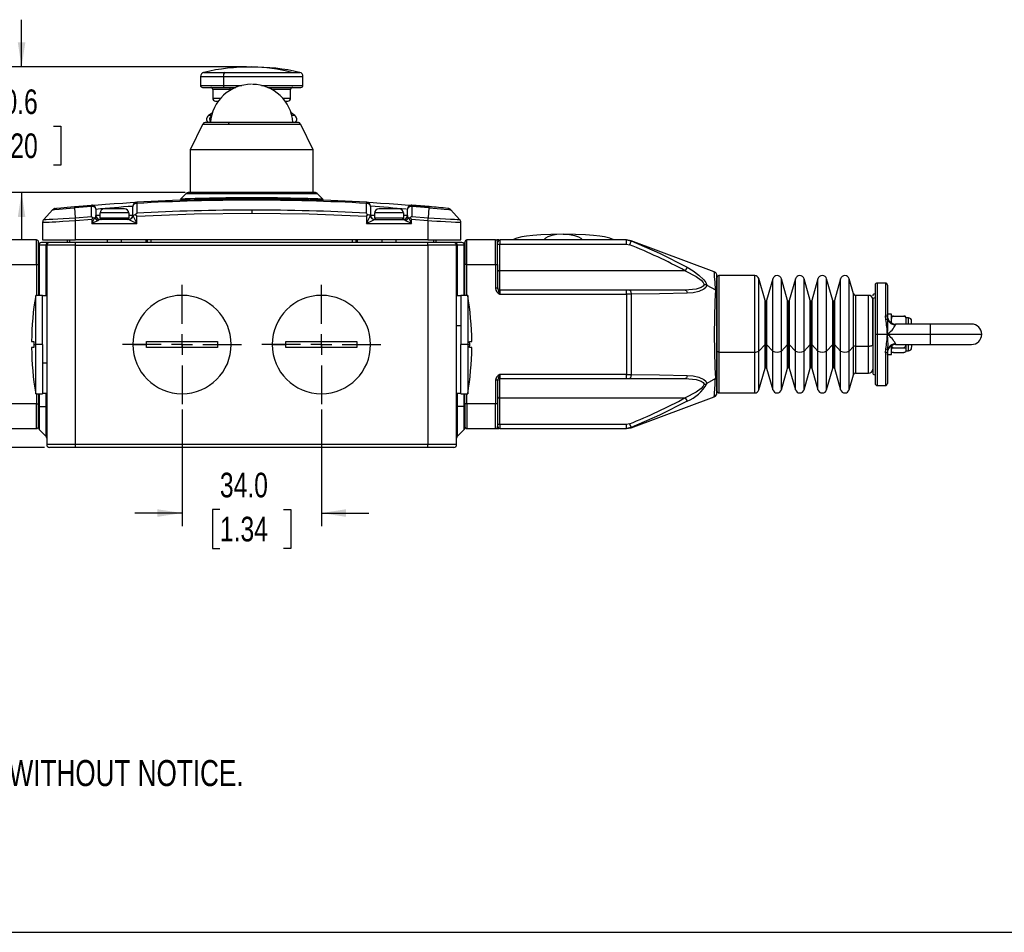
# Model space of a CAD drawing. Header units: millimetres. Extents: x 0 to 864, y 0 to 559.
# Tile 2 of 13: x 197 to 437, y 0 to 223. Entities that reach past the tile are written whole.
import ezdxf

# ---------------------------------------------------------------- set-up
doc = ezdxf.new("R2010")
doc.units = ezdxf.units.MM
doc.linetypes.add('CENTERX2', pattern=[20.32, 12.7, -2.54, 2.54, -2.54])
for name, color, linetype in [('CENTER', 40, 'CENTERX2'), ('DIMENSIONS', 140, 'Continuous'), ('SLD-DEFPOINTS', 7, 'Continuous'), ('TEXT', 140, 'Continuous')]:
    doc.layers.add(name, color=color, linetype=linetype)
doc.styles.add('SLDTEXTSTYLE0', font='TXT', dxfattribs={"width": 0.75})
doc.dimstyles.new('SLDDIMSTYLE2', dxfattribs={"dimtxt": 6, "dimasz": 6, "dimexe": 0, "dimexo": 0.0625, "dimgap": 1.5, "dimtad": 0, "dimtih": 1, "dimtoh": 1, "dimdec": 1, "dimrnd": 1e-09, "dimzin": 12, "dimdsep": 46, "dimtxsty": 'SLDTEXTSTYLE0', "dimsah": 1, "dimcen": 0.09, "dimadec": 0, "dimazin": 3, "dimtfac": 1, "dimtdec": 1, "dimtmove": 0, "dimatfit": 0, "dimfxl": 0, "dimfrac": 2, "dimtolj": 1, "dimtzin": 12, "dimarcsym": 0})
doc.dimstyles.new('SLDDIMSTYLE3', dxfattribs={"dimtxt": 6, "dimasz": 6, "dimexe": 0, "dimexo": 0.0625, "dimgap": 1.5, "dimtad": 0, "dimtih": 1, "dimtoh": 1, "dimdec": 1, "dimrnd": 1e-09, "dimzin": 4, "dimdsep": 46, "dimtxsty": 'SLDTEXTSTYLE0', "dimsah": 1, "dimcen": 0.09, "dimadec": 0, "dimazin": 1, "dimtfac": 1, "dimtdec": 1, "dimtmove": 0, "dimatfit": 0, "dimfxl": 0, "dimfrac": 2, "dimtolj": 1, "dimtzin": 12, "dimarcsym": 0})

# ---------------------------------------------------------------- blocks, each defined once
blk = doc.blocks.new('SW_NOTE_0_2')
at = {"layer": 'TEXT', "color": 0, "char_height": 6.35, "attachment_point": 1, "style": 'SLDTEXTSTYLE0'}
for s, insert in [('NOTES:', (0, 8.19)), ('1. DIMENSIONS CAN BE CHANGED BY MANUFACTURER WITHOUT NOTICE.', (4.76, -8.24)), ('2. DIMENSIONS DO NOT IMPLY TOLERANCE.', (4.76, -24.66))]:
    blk.add_mtext(s, dxfattribs=dict(at, insert=insert))
blk = doc.blocks.new('_D_12')
at = {"layer": 'DIMENSIONS'}
for p, q in [((59.52, 145.87), (59.52, 157.41)), ((74.25, 145.87), (56.34, 145.87)), ((51.76, 132.95), (49.93, 132.95)), ((49.93, 132.95), (49.93, 123.43)), ((67.27, 132.95), (69.1, 132.95)), ((69.1, 132.95), (69.1, 123.43)), ((49.93, 123.43), (51.76, 123.43)), ((69.1, 123.43), (67.27, 123.43)), ((203.05, 118.27), (56.34, 118.27)), ((59.52, 118.27), (59.52, 106.73))]:
    blk.add_line(p, q, dxfattribs=at)
for points in [[(59.52, 145.87), (60.44, 151.87), (58.59, 151.87)], [(59.52, 118.27), (58.59, 112.27), (60.44, 112.27)]]:
    blk.add_solid(points, dxfattribs=at)
at = {"layer": 'DIMENSIONS', "char_height": 6, "attachment_point": 1, "style": 'SLDTEXTSTYLE0'}
for s, insert in [('27.6', (51.76, 141.9)), ('1.09', (51.76, 131.16))]:
    blk.add_mtext(s, dxfattribs=dict(at, insert=insert))
blk = doc.blocks.new('_D_13')
at = {"layer": 'DIMENSIONS'}
for p, q in [((197.48, 211.07), (197.48, 222.61)), ((252.35, 211.07), (194.3, 211.07)), ((189.72, 196.65), (187.89, 196.65)), ((187.89, 196.65), (187.89, 187.13)), ((205.24, 196.65), (207.07, 196.65)), ((207.07, 196.65), (207.07, 187.13)), ((187.89, 187.13), (189.72, 187.13)), ((207.07, 187.13), (205.24, 187.13)), ((237.35, 180.47), (194.3, 180.47)), ((197.48, 180.47), (197.48, 168.93))]:
    blk.add_line(p, q, dxfattribs=at)
for points in [[(197.48, 211.07), (198.4, 217.07), (196.56, 217.07)], [(197.48, 180.47), (196.56, 174.47), (198.4, 174.47)]]:
    blk.add_solid(points, dxfattribs=at)
at = {"layer": 'DIMENSIONS', "char_height": 6, "attachment_point": 1, "style": 'SLDTEXTSTYLE0'}
for s, insert in [('30.6', (189.72, 205.6)), ('1.20', (189.72, 194.86))]:
    blk.add_mtext(s, dxfattribs=dict(at, insert=insert))
blk = doc.blocks.new('_D_14')
at = {"layer": 'DIMENSIONS'}
for p, q in [((236.62, 127.56), (236.62, 99.09)), ((270.62, 127.56), (270.62, 99.09)), ((236.62, 102.27), (225.08, 102.27)), ((245.86, 103.15), (244.03, 103.15)), ((244.03, 103.15), (244.03, 93.63)), ((261.37, 103.15), (263.2, 103.15)), ((263.2, 103.15), (263.2, 93.63)), ((270.62, 102.27), (282.16, 102.27)), ((244.03, 93.63), (245.86, 93.63)), ((263.2, 93.63), (261.37, 93.63))]:
    blk.add_line(p, q, dxfattribs=at)
for points in [[(236.62, 102.27), (230.62, 103.19), (230.62, 101.34)], [(270.62, 102.27), (276.62, 101.34), (276.62, 103.19)]]:
    blk.add_solid(points, dxfattribs=at)
at = {"layer": 'DIMENSIONS', "char_height": 6, "attachment_point": 1, "style": 'SLDTEXTSTYLE0'}
for s, insert in [('34.0', (245.86, 112.1)), ('1.34', (245.86, 101.36))]:
    blk.add_mtext(s, dxfattribs=dict(at, insert=insert))
blk = doc.blocks.new('SW_CENTERMARKSYMBOL_7')
at = {"layer": 'CENTER', "color": 0}
for p, q in [((0, 5.08), (0, 14.54)), ((0, 0), (0, 2.54)), ((-5.08, 0), (-14.54, 0)), ((0, 0), (-2.54, 0)), ((0, 0), (0, -2.54)), ((0, 0), (2.54, 0)), ((5.08, 0), (14.54, 0)), ((0, -5.08), (0, -14.54))]:
    blk.add_line(p, q, dxfattribs=at)
blk = doc.blocks.new('SW_CENTERMARKSYMBOL_8')
at = {"layer": 'CENTER', "color": 0}
for p, q in [((0, 5.08), (0, 14.54)), ((0, 0), (0, 2.54)), ((-5.08, 0), (-14.54, 0)), ((0, 0), (-2.54, 0)), ((0, 0), (0, -2.54)), ((0, 0), (2.54, 0)), ((5.08, 0), (14.54, 0)), ((0, -5.08), (0, -14.54))]:
    blk.add_line(p, q, dxfattribs=at)

msp = doc.modelspace()

# ---------------------------------------------------------------- linework, layer by layer
at = {"color": 8, "linetype": 'Continuous', "lineweight": 25}
for p, q in [((241.89, 209.75), (247.13, 209.75)), ((263.38, 209.75), (265.34, 209.75)), ((241.12, 208.78), (246.7, 208.78)), ((246.7, 208.78), (266.12, 208.78)), ((241.12, 206.57), (246.7, 206.57)), ((248.36, 205.57), (244.12, 205.57)), ((246.7, 206.57), (251.22, 206.57)), ((248.69, 205.57), (248.36, 205.57)), ((248.36, 205.38), (248.36, 205.57)), ((256.05, 206.57), (266.12, 206.57)), ((263.12, 205.57), (258.54, 205.57)), ((244.12, 203.47), (245.98, 203.47)), ((261.28, 203.47), (263.12, 203.47)), ((247.87, 197.01), (241.61, 197.01)), ((243.79, 199.2), (243.09, 199.2)), ((265.62, 197.01), (247.87, 197.01)), ((264.15, 199.2), (263.5, 199.2)), ((216.62, 174.87), (215.62, 174.87)), ((224.62, 174.87), (223.62, 174.87)), ((283.62, 174.87), (282.62, 174.87)), ((291.62, 174.87), (290.62, 174.87)), ((209.27, 168.27), (209.27, 168.87)), ((227.79, 168.87), (227.79, 168.27)), ((229.12, 168.27), (229.12, 168.87)), ((278.12, 168.87), (278.12, 168.27)), ((279.45, 168.27), (279.45, 168.87)), ((297.96, 168.87), (297.96, 168.27)), ((201.76, 167.57), (201.76, 155.37)), ((203.47, 155.27), (203.47, 167.57)), ((303.76, 167.57), (303.76, 155.27)), ((305.47, 155.37), (305.47, 167.57)), ((201.12, 162.87), (201.12, 155.37)), ((306.12, 155.37), (306.12, 162.87)), ((313.62, 161.38), (313.64, 161.37)), ((367.62, 160.17), (367.62, 141.54)), ((376.36, 141.54), (376.36, 160.17)), ((377.32, 141.76), (377.32, 159.44)), ((380.75, 141.78), (380.75, 159.37)), ((382.86, 141.78), (382.86, 159.37)), ((386.26, 141.78), (386.26, 159.37)), ((388.37, 141.78), (388.37, 159.37)), ((391.77, 141.78), (391.77, 159.37)), ((393.89, 141.78), (393.89, 159.37)), ((397.29, 141.78), (397.29, 159.37)), ((399.4, 141.78), (399.4, 159.37)), ((406.22, 158.37), (406.22, 145.87)), ((408.22, 158.37), (408.22, 150.39)), ((378.85, 143.37), (378.85, 154.11)), ((379.05, 153.97), (379.05, 143.42)), ((379.24, 154.11), (379.24, 143.37)), ((384.37, 143.37), (384.37, 154.11)), ((384.56, 153.97), (384.56, 143.42)), ((384.75, 154.11), (384.75, 143.37)), ((389.88, 143.37), (389.88, 154.11)), ((390.07, 153.97), (390.07, 143.42)), ((390.27, 154.11), (390.27, 143.37)), ((395.4, 143.37), (395.4, 154.11)), ((395.59, 153.97), (395.59, 143.42)), ((395.78, 154.11), (395.78, 143.37)), ((400.45, 142.88), (400.45, 155.73)), ((400.93, 155.37), (400.93, 142.99)), ((404.12, 142.99), (404.12, 155.37)), ((413.82, 148.37), (413.82, 149.87)), ((410.72, 148.37), (410.72, 148.16)), ((419.22, 145.87), (419.22, 148.37)), ((406.22, 145.87), (406.22, 133.37)), ((419.22, 143.37), (419.22, 145.87)), ((419.22, 145.87), (431.72, 145.87)), ((377.32, 132.29), (377.32, 141.76)), ((378.85, 137.62), (378.85, 143.37)), ((379.05, 143.42), (379.05, 137.77)), ((379.24, 143.37), (379.24, 137.62)), ((380.75, 132.36), (380.75, 141.78)), ((382.86, 132.36), (382.86, 141.78)), ((384.37, 137.62), (384.37, 143.37)), ((384.56, 143.42), (384.56, 137.77)), ((384.75, 143.37), (384.75, 137.62)), ((386.26, 132.36), (386.26, 141.78)), ((388.37, 132.36), (388.37, 141.78)), ((389.88, 137.62), (389.88, 143.37)), ((390.07, 143.42), (390.07, 137.77)), ((390.27, 143.37), (390.27, 137.62)), ((391.77, 132.36), (391.77, 141.78)), ((393.89, 132.36), (393.89, 141.78)), ((395.4, 137.62), (395.4, 143.37)), ((395.59, 143.42), (395.59, 137.77)), ((395.78, 143.37), (395.78, 137.62)), ((397.29, 132.36), (397.29, 141.78)), ((399.4, 132.36), (399.4, 141.78)), ((400.45, 136.01), (400.45, 142.88)), ((400.93, 142.99), (400.93, 136.37)), ((404.12, 136.37), (404.12, 142.99)), ((410.72, 143.58), (410.72, 143.37)), ((413.82, 141.87), (413.82, 143.37)), ((367.62, 141.54), (367.62, 131.57)), ((376.36, 131.57), (376.36, 141.54)), ((408.22, 141.35), (408.22, 133.37)), ((201.12, 131.37), (201.12, 128.87)), ((201.76, 131.37), (201.76, 128.27)), ((203.47, 128.27), (203.47, 131.47)), ((303.76, 131.47), (303.76, 128.27)), ((305.47, 128.27), (305.47, 131.37)), ((306.12, 128.87), (306.12, 131.37)), ((313.64, 130.37), (313.62, 130.36))]:
    msp.add_line(p, q, dxfattribs=at)
at = {"color": 7, "linetype": 'Continuous', "lineweight": 25}
for p, q in [((247.13, 209.75), (263.38, 209.75)), ((241.12, 208.78), (241.12, 206.57)), ((246.7, 208.78), (246.7, 206.57)), ((266.12, 206.57), (266.12, 208.78)), ((241.63, 206.07), (246.98, 206.07)), ((244.12, 205.57), (244.12, 203.47)), ((246.98, 206.07), (249.72, 206.07)), ((257.55, 206.07), (265.62, 206.07)), ((263.12, 203.47), (263.12, 205.57)), ((244.82, 202.77), (245.52, 202.77)), ((261.71, 202.77), (262.42, 202.77)), ((244, 199.84), (243.09, 199.2)), ((264.15, 199.2), (263.22, 199.85)), ((241.61, 197.01), (238.62, 190.87)), ((248.3, 197.57), (242.54, 197.57)), ((264.67, 197.57), (248.3, 197.57)), ((268.62, 190.87), (265.62, 197.01)), ((238.62, 190.87), (238.62, 180.47)), ((246.44, 190.87), (238.62, 190.87)), ((268.62, 190.87), (246.44, 190.87)), ((268.62, 180.47), (268.62, 190.87)), ((236.23, 178.83), (237.57, 180.17)), ((269.66, 180.17), (237.57, 180.17)), ((268.95, 180.47), (238.28, 180.47)), ((238.62, 180.47), (246.44, 180.47)), ((246.44, 180.47), (268.62, 180.47)), ((265.97, 180.32), (265.97, 180.47)), ((269.66, 180.17), (271, 178.83)), ((225.56, 178.08), (225.58, 177.79)), ((225.58, 177.79), (225.58, 175.37)), ((236.23, 178.83), (236.3, 178.76)), ((265.65, 178.61), (265.96, 178.81)), ((281.66, 177.79), (281.67, 178.08)), ((281.66, 175.37), (281.66, 177.79)), ((205.08, 176.27), (202.86, 173.82)), ((205.08, 176.27), (202.86, 173.82)), ((205.07, 176.25), (205.12, 176.26)), ((205.38, 176.48), (205.09, 176.25)), ((210.36, 177), (214.54, 177.34)), ((210.36, 177), (210.38, 176.71)), ((210.38, 176.71), (210.59, 174.3)), ((214.56, 177.05), (214.54, 177.34)), ((214.56, 174.63), (214.56, 177.05)), ((215.62, 176.35), (215.62, 174.87)), ((223.62, 175.47), (216.62, 175.47)), ((216.62, 174.17), (216.62, 175.47)), ((222.62, 176.47), (217.62, 176.47)), ((223.62, 175.47), (223.62, 174.17)), ((224.62, 174.87), (224.62, 177.08)), ((225.58, 175.37), (225.22, 175.04)), ((253.62, 176.16), (253.62, 175.45)), ((281.66, 175.37), (282.02, 175.04)), ((282.62, 177.08), (282.62, 174.87)), ((290.62, 175.47), (283.62, 175.47)), ((283.62, 174.17), (283.62, 175.47)), ((289.62, 176.47), (284.62, 176.47)), ((290.62, 175.47), (290.62, 174.17)), ((291.46, 176.36), (291.62, 176.35)), ((291.62, 174.87), (291.62, 176.35)), ((292.69, 177.34), (292.67, 177.05)), ((292.67, 177.05), (292.67, 174.63)), ((296.85, 176.71), (296.64, 174.3)), ((296.88, 177), (296.85, 176.71)), ((302.14, 176.25), (301.86, 176.48)), ((302.11, 176.26), (302.17, 176.25)), ((304.37, 173.82), (302.15, 176.27)), ((304.37, 173.82), (302.15, 176.27)), ((202.62, 173.17), (202.62, 168.87)), ((210.59, 174.3), (214.56, 174.63)), ((210.62, 173.6), (214.62, 173.92)), ((210.62, 168.87), (210.62, 173.6)), ((214.56, 174.63), (214.97, 174.31)), ((214.97, 174.31), (214.62, 173.92)), ((214.62, 172.87), (215.3, 174.23)), ((214.62, 173.92), (214.62, 172.87)), ((216.19, 173.65), (214.62, 172.87)), ((215.3, 174.23), (214.97, 174.31)), ((215.42, 174.13), (215.56, 174.63)), ((215.56, 174.63), (215.62, 174.87)), ((223.62, 173.87), (216.5, 173.87)), ((223.62, 174.17), (216.62, 174.17)), ((223.66, 173.85), (223.62, 173.87)), ((224.62, 174.87), (224.62, 174.82)), ((224.62, 174.82), (224.63, 174.71)), ((225.62, 174.67), (225.22, 175.04)), ((225.62, 172.87), (225.62, 174.67)), ((282.02, 175.04), (281.62, 174.67)), ((281.62, 174.67), (281.62, 172.87)), ((282.6, 174.71), (282.61, 174.82)), ((282.61, 174.82), (282.62, 174.87)), ((283.61, 173.87), (283.58, 173.85)), ((283.61, 173.87), (290.73, 173.87)), ((290.62, 174.17), (283.62, 174.17)), ((292.62, 172.87), (291.05, 173.65)), ((291.62, 174.87), (291.67, 174.63)), ((291.67, 174.63), (291.82, 174.13)), ((292.26, 174.31), (291.94, 174.23)), ((291.94, 174.23), (292.62, 172.87)), ((292.67, 174.63), (292.26, 174.31)), ((292.62, 173.92), (292.26, 174.31)), ((292.62, 172.87), (292.62, 173.92)), ((292.62, 173.92), (296.62, 173.6)), ((292.67, 174.63), (296.64, 174.3)), ((296.62, 173.6), (296.62, 168.87)), ((304.62, 168.87), (304.62, 173.17)), ((214.62, 172.87), (225.62, 172.87)), ((281.62, 172.87), (292.62, 172.87)), ((201.12, 168.87), (194.12, 168.87)), ((201.12, 162.87), (201.12, 168.87)), ((201.62, 162.87), (201.62, 168.37)), ((203.97, 168.27), (202.32, 168.27)), ((202.62, 168.87), (210.62, 168.87)), ((210.62, 168.27), (204.32, 168.27)), ((208.62, 168.87), (208.62, 168.27)), ((296.62, 168.87), (210.62, 168.87)), ((210.62, 167.57), (210.62, 168.27)), ((296.62, 168.27), (210.62, 168.27)), ((218.37, 168.87), (218.37, 168.27)), ((221.87, 168.27), (221.87, 168.87)), ((228.12, 168.87), (228.12, 168.27)), ((279.12, 168.27), (279.12, 168.87)), ((285.37, 168.87), (285.37, 168.27)), ((288.87, 168.27), (288.87, 168.87)), ((296.62, 168.87), (304.62, 168.87)), ((302.92, 168.27), (296.62, 168.27)), ((296.62, 167.57), (296.62, 168.27)), ((298.62, 168.27), (298.62, 168.87)), ((304.92, 168.27), (303.27, 168.27)), ((305.62, 168.37), (305.62, 162.87)), ((306.12, 162.87), (306.12, 168.87)), ((313.12, 168.87), (306.12, 168.87)), ((313.12, 162.87), (313.12, 168.87)), ((313.94, 168.87), (313.43, 168.87)), ((313.62, 162.87), (313.62, 168.37)), ((313.98, 168.82), (314.12, 168.87)), ((314.12, 168.87), (314.12, 167.87)), ((345.02, 168.87), (314.12, 168.87)), ((345.02, 167.87), (345.02, 168.87)), ((345.02, 168.87), (346.17, 168.64)), ((346.12, 168.68), (345.08, 168.87)), ((346.17, 168.64), (345.79, 167.71)), ((366.47, 161.11), (346.18, 168.66)), ((201.62, 167.57), (201.62, 155.37)), ((201.76, 167.57), (201.62, 167.57)), ((203.47, 167.57), (201.76, 167.57)), ((203.47, 167.57), (203.62, 167.57)), ((203.62, 167.57), (203.62, 118.97)), ((210.62, 167.57), (203.62, 167.57)), ((210.62, 167.57), (296.62, 167.57)), ((210.62, 118.97), (210.62, 167.57)), ((296.62, 167.57), (296.62, 118.97)), ((303.62, 167.57), (296.62, 167.57)), ((303.62, 118.97), (303.62, 167.57)), ((303.62, 167.57), (303.76, 167.57)), ((305.47, 167.57), (303.76, 167.57)), ((305.62, 167.57), (305.47, 167.57)), ((305.62, 155.37), (305.62, 167.57)), ((313.62, 167.87), (314.12, 167.87)), ((314.12, 161.37), (314.12, 167.87)), ((314.12, 167.87), (345.02, 167.87)), ((345.02, 167.87), (345.79, 167.71)), ((194.12, 162.87), (201.12, 162.87)), ((201.12, 162.87), (201.62, 162.87)), ((306.12, 162.87), (305.62, 162.87)), ((306.12, 162.87), (313.12, 162.87)), ((313.12, 162.87), (313.12, 157.08)), ((313.12, 162.87), (313.62, 162.87)), ((313.62, 162.87), (313.62, 157.08)), ((314.12, 161.37), (313.64, 161.37)), ((359.4, 161.37), (314.12, 161.37)), ((314.12, 156.67), (314.12, 161.37)), ((359.88, 162.22), (359.4, 161.37)), ((367.12, 156.14), (367.12, 160.17)), ((367.12, 159.61), (367.12, 141.69)), ((376.36, 160.17), (367.62, 160.17)), ((378.85, 154.11), (377.32, 159.44)), ((380.75, 159.37), (379.24, 154.11)), ((384.37, 154.11), (382.86, 159.37)), ((386.26, 159.37), (384.75, 154.11)), ((389.88, 154.11), (388.37, 159.37)), ((391.77, 159.37), (390.27, 154.11)), ((395.4, 154.11), (393.89, 159.37)), ((397.29, 159.37), (395.78, 154.11)), ((400.45, 155.73), (399.4, 159.37)), ((313.62, 157.08), (313.12, 157.08)), ((314.12, 156.67), (314.12, 155.67)), ((345.02, 156.67), (314.12, 156.67)), ((345.02, 155.67), (345.02, 156.67)), ((345.79, 156.67), (345.02, 156.67)), ((359.4, 156.67), (345.79, 156.67)), ((364.67, 157.88), (366.75, 156.69)), ((367.12, 135.6), (367.12, 156.14)), ((405.72, 157.87), (405.72, 145.87)), ((408.22, 158.37), (406.22, 158.37)), ((408.72, 157.87), (408.72, 150.21)), ((202.62, 155.37), (200.92, 155.37)), ((200.92, 143.37), (200.92, 155.37)), ((202.62, 143.37), (202.62, 155.37)), ((203.62, 155.27), (202.62, 155.27)), ((304.62, 155.27), (303.62, 155.27)), ((306.32, 155.37), (304.62, 155.37)), ((304.62, 155.37), (304.62, 143.37)), ((306.32, 155.37), (306.32, 143.37)), ((314.12, 155.67), (345.02, 155.67)), ((345.02, 155.67), (345.02, 136.07)), ((346.17, 155.67), (345.02, 155.67)), ((346.17, 155.67), (346.17, 136.06)), ((404.12, 155.37), (400.93, 155.37)), ((405.12, 154.71), (405.12, 154.29)), ((405.12, 143.29), (405.12, 154.33)), ((405.12, 154.29), (405.12, 136.56)), ((408.33, 149.44), (408.22, 150.39)), ((408.72, 150.66), (408.72, 150.77)), ((409.72, 150.77), (408.72, 150.77)), ((408.81, 149.44), (408.72, 150.21)), ((409.72, 148.64), (409.72, 150.77)), ((410.22, 150.32), (412.72, 150.32)), ((413.22, 149.99), (413.22, 149.78)), ((413.82, 149.87), (413.22, 149.87)), ((413.22, 149.37), (413.22, 148.68)), ((414.62, 148.37), (414.62, 149.04)), ((304.62, 147.93), (303.62, 147.93)), ((419.22, 148.37), (410.72, 148.37)), ((413.22, 148.68), (413.22, 148.37)), ((429.22, 148.37), (419.22, 148.37)), ((405.72, 145.87), (405.72, 133.87)), ((405.72, 145.87), (406.22, 145.87)), ((406.22, 145.87), (408.72, 145.87)), ((408.72, 145.87), (419.22, 145.87)), ((199.92, 144.12), (200.44, 144.12)), ((200.44, 142.62), (199.92, 142.62)), ((200.44, 144.12), (200.44, 143.37)), ((200.44, 143.37), (200.92, 143.37)), ((200.44, 143.37), (200.44, 142.62)), ((200.92, 131.37), (200.92, 143.37)), ((202.62, 143.37), (200.92, 143.37)), ((202.62, 143.37), (202.62, 131.37)), ((224.62, 143.37), (227.94, 143.37)), ((227.94, 143.37), (227.95, 144.12)), ((227.95, 142.62), (227.94, 143.37)), ((227.95, 144.12), (245.28, 144.12)), ((245.28, 142.62), (227.95, 142.62)), ((236.62, 142.62), (236.62, 144.12)), ((245.28, 144.12), (245.29, 143.37)), ((245.29, 143.37), (245.28, 142.62)), ((245.29, 143.37), (248.62, 143.37)), ((258.62, 143.37), (261.94, 143.37)), ((261.94, 143.37), (261.95, 144.12)), ((261.95, 142.62), (261.94, 143.37)), ((261.95, 144.12), (279.28, 144.12)), ((279.28, 142.62), (261.95, 142.62)), ((270.62, 142.62), (270.62, 144.12)), ((279.28, 144.12), (279.29, 143.37)), ((279.29, 143.37), (279.28, 142.62)), ((279.29, 143.37), (282.62, 143.37)), ((304.62, 131.37), (304.62, 143.37)), ((306.32, 143.37), (304.62, 143.37)), ((306.32, 143.37), (306.32, 131.37)), ((306.32, 143.37), (306.8, 143.37)), ((306.79, 144.12), (307.31, 144.12)), ((306.8, 143.37), (306.79, 144.12)), ((306.79, 142.62), (306.8, 143.37)), ((307.31, 142.62), (306.79, 142.62)), ((377.32, 141.76), (378.85, 143.37)), ((379.24, 143.37), (380.75, 141.78)), ((382.86, 141.78), (384.37, 143.37)), ((384.75, 143.37), (386.26, 141.78)), ((388.37, 141.78), (389.88, 143.37)), ((390.27, 143.37), (391.77, 141.78)), ((393.89, 141.78), (395.4, 143.37)), ((395.78, 143.37), (397.29, 141.78)), ((399.4, 141.78), (400.45, 142.88)), ((400.93, 142.99), (404.12, 142.99)), ((405.12, 143.29), (405.12, 137.39)), ((408.22, 141.35), (408.33, 142.29)), ((408.72, 141.53), (408.81, 142.3)), ((409.72, 140.97), (409.72, 143.1)), ((409.72, 143.05), (409.72, 142.24)), ((410.22, 142.58), (412.72, 142.58)), ((410.72, 143.37), (419.22, 143.37)), ((413.22, 143.37), (413.22, 142.24)), ((413.22, 142.24), (413.22, 142)), ((413.22, 142), (413.22, 141.75)), ((413.22, 141.87), (413.82, 141.87)), ((414.62, 143.37), (414.62, 142.72)), ((419.22, 143.37), (429.22, 143.37)), ((367.12, 141.69), (367.12, 132.1)), ((367.62, 141.54), (376.36, 141.54)), ((408.72, 141.53), (408.72, 133.87)), ((408.72, 140.97), (408.72, 141.04)), ((408.72, 140.97), (409.72, 140.97)), ((410.22, 141.42), (412.72, 141.42)), ((203.62, 138.81), (202.62, 138.81)), ((377.32, 132.29), (378.85, 137.62)), ((379.24, 137.62), (380.75, 132.36)), ((382.86, 132.36), (384.37, 137.62)), ((384.75, 137.62), (386.26, 132.36)), ((388.37, 132.36), (389.88, 137.62)), ((390.27, 137.62), (391.77, 132.36)), ((393.89, 132.36), (395.4, 137.62)), ((395.78, 137.62), (397.29, 132.36)), ((313.12, 134.65), (313.12, 128.87)), ((313.62, 134.65), (313.12, 134.65)), ((313.62, 134.65), (313.62, 128.87)), ((314.12, 136.07), (314.12, 135.07)), ((345.02, 136.07), (314.12, 136.07)), ((314.12, 135.07), (345.02, 135.07)), ((314.12, 130.37), (314.12, 135.07)), ((345.02, 135.07), (345.02, 136.07)), ((345.02, 136.07), (346.17, 136.06)), ((345.02, 135.07), (345.79, 135.07)), ((345.79, 135.07), (359.4, 135.07)), ((366.75, 135.05), (364.67, 133.85)), ((367.12, 131.56), (367.12, 135.6)), ((399.4, 132.36), (400.45, 136.01)), ((400.93, 136.37), (404.12, 136.37)), ((406.22, 133.37), (408.22, 133.37)), ((200.92, 131.37), (202.62, 131.37)), ((201.62, 131.37), (201.62, 128.27)), ((202.62, 131.47), (203.62, 131.47)), ((303.62, 131.47), (304.62, 131.47)), ((304.62, 131.37), (306.32, 131.37)), ((305.62, 128.27), (305.62, 131.37)), ((313.64, 130.37), (314.12, 130.37)), ((314.12, 130.37), (359.4, 130.37)), ((314.12, 123.87), (314.12, 130.37)), ((346.18, 123.08), (366.47, 130.63)), ((359.4, 130.37), (359.88, 129.52)), ((367.62, 131.57), (376.36, 131.57)), ((201.12, 128.87), (194.12, 128.87)), ((201.12, 122.87), (201.12, 128.87)), ((201.12, 128.87), (201.62, 128.87)), ((201.62, 123.37), (201.62, 128.87)), ((201.62, 128.27), (201.76, 128.27)), ((201.62, 128.27), (201.62, 122.97)), ((201.76, 128.27), (203.47, 128.27)), ((201.76, 128.27), (201.76, 122.62)), ((203.47, 120.91), (203.47, 128.27)), ((203.62, 128.27), (203.47, 128.27)), ((303.62, 128.27), (303.76, 128.27)), ((303.76, 128.27), (303.76, 120.91)), ((305.47, 128.27), (303.76, 128.27)), ((305.47, 122.62), (305.47, 128.27)), ((305.62, 128.27), (305.47, 128.27)), ((305.62, 128.87), (305.62, 123.37)), ((306.12, 128.87), (305.62, 128.87)), ((305.62, 122.97), (305.62, 128.27)), ((313.12, 128.87), (306.12, 128.87)), ((306.12, 128.87), (306.12, 122.87)), ((313.62, 128.87), (313.12, 128.87)), ((313.12, 122.87), (313.12, 128.87)), ((313.62, 128.87), (313.62, 123.37)), ((194.12, 122.87), (201.12, 122.87)), ((201.76, 122.62), (203.47, 120.91)), ((305.47, 122.62), (303.76, 120.91)), ((306.12, 122.87), (313.12, 122.87)), ((313.12, 122.87), (313.94, 122.87)), ((314.12, 123.87), (313.62, 123.87)), ((314.12, 122.87), (313.98, 122.92)), ((314.12, 123.87), (314.12, 122.87)), ((345.02, 123.87), (314.12, 123.87)), ((314.12, 122.87), (345.02, 122.87)), ((345.79, 124.02), (345.02, 123.87)), ((345.02, 122.87), (345.02, 123.87)), ((346.17, 123.1), (345.02, 122.87)), ((345.08, 122.87), (346.12, 123.06)), ((345.79, 124.02), (346.17, 123.1)), ((210.62, 118.97), (203.62, 118.97)), ((210.62, 118.27), (204.32, 118.27)), ((210.62, 118.27), (210.62, 118.97)), ((296.62, 118.97), (210.62, 118.97)), ((296.62, 118.27), (210.62, 118.27)), ((296.62, 118.27), (296.62, 118.97)), ((303.62, 118.97), (296.62, 118.97)), ((302.92, 118.27), (296.62, 118.27))]:
    msp.add_line(p, q, dxfattribs=at)
at = {"color": 7, "linetype": 'Continuous', "lineweight": 25, "flags": 128}
for points in [[(246.7, 206.57), (246.71, 206.47), (246.72, 206.38), (246.75, 206.29), (246.78, 206.21), (246.82, 206.15), (246.87, 206.11), (246.92, 206.08), (246.98, 206.07)], [(248.08, 206.07), (248.14, 206.06), (248.19, 206.03), (248.24, 205.98), (248.28, 205.92), (248.31, 205.85), (248.34, 205.76), (248.35, 205.67), (248.36, 205.57)], [(248.3, 197.57), (248.24, 197.56), (248.17, 197.53), (248.11, 197.48), (248.05, 197.42), (248, 197.33), (247.95, 197.24), (247.91, 197.13), (247.87, 197.01)], [(242.32, 180.44), (242.3, 180.45), (242.48, 180.47)], [(214.54, 177.34), (214.96, 177.38), (216.16, 177.47), (217.94, 177.6), (220.04, 177.74), (222.15, 177.88), (223.94, 177.99), (225.14, 178.06), (225.56, 178.08)], [(271.08, 178.67), (271.09, 178.67), (271, 178.83)], [(281.67, 178.08), (282.09, 178.06), (283.29, 177.99), (285.08, 177.88), (287.18, 177.74), (289.29, 177.6), (291.07, 177.47), (292.27, 177.38), (292.69, 177.34)], [(205.34, 176.45), (205.28, 176.43), (205.09, 176.25)], [(205.71, 176.57), (205.53, 176.54), (205.38, 176.48)], [(205.71, 176.57), (205.8, 176.58), (206.07, 176.61), (207.08, 176.7), (208.59, 176.84), (210.36, 177)], [(225.62, 174.67), (239.61, 175.26), (253.62, 175.45)], [(253.62, 175.45), (267.62, 175.26), (281.62, 174.67)], [(202.62, 173.17), (202.7, 173.17), (202.9, 173.18), (203.23, 173.2), (203.68, 173.22), (204.2, 173.25), (204.96, 173.3), (205.81, 173.34), (206.69, 173.39), (207.55, 173.43), (209.05, 173.51), (210.62, 173.6)], [(202.88, 173.84), (203.03, 173.85), (203.46, 173.87), (204.17, 173.92), (205.13, 173.98), (206.31, 174.05), (207.63, 174.13), (209.08, 174.21), (210.59, 174.3)], [(215.3, 174.23), (215.36, 174.19), (215.42, 174.13)], [(225.62, 172.87), (224.35, 173.5), (223.89, 173.73), (223.75, 173.8), (223.66, 173.85)], [(224.66, 174.78), (224.71, 174.67), (224.79, 174.52), (225.02, 174.06), (225.62, 172.87)], [(281.62, 172.87), (282.21, 174.06), (282.44, 174.52), (282.52, 174.67), (282.57, 174.78)], [(283.58, 173.85), (283.49, 173.8), (283.34, 173.73), (282.88, 173.5), (281.62, 172.87)], [(291.82, 174.13), (291.88, 174.2), (291.94, 174.23)], [(296.62, 173.6), (297.54, 173.55), (298.79, 173.48), (299.68, 173.43), (300.92, 173.37), (302.27, 173.3), (303.35, 173.23), (304.01, 173.2), (304.43, 173.18), (304.62, 173.17)], [(296.64, 174.3), (298.16, 174.21), (299.6, 174.13), (300.93, 174.05), (302.09, 173.98), (303.06, 173.92), (303.77, 173.87), (304.21, 173.85), (304.36, 173.84)], [(204.32, 168.27), (204.23, 168.27), (204.12, 168.27), (204.11, 168.27), (204.05, 168.27), (203.97, 168.27)], [(303.27, 168.27), (303.01, 168.27), (302.94, 168.27), (302.94, 168.27), (302.92, 168.27), (302.92, 168.27)], [(329.62, 170.27), (326.59, 170.23), (324.16, 170.13), (322.21, 169.99), (320.69, 169.81), (319.52, 169.62), (318.27, 169.32), (317.24, 168.87)], [(341.99, 168.87), (340.96, 169.32), (339.71, 169.62), (338.54, 169.81), (337.02, 169.99), (335.08, 170.13), (332.64, 170.23), (329.62, 170.27)], [(346.17, 168.64), (353.09, 165.63), (359.88, 162.22)], [(359.4, 161.37), (362.07, 159.96), (363.25, 159.08), (363.74, 158.54), (364.02, 158.04)], [(359.88, 162.22), (361.34, 161.33), (362.74, 160.33), (363.95, 159.16), (364.4, 158.52), (364.67, 157.88)], [(345.79, 156.67), (345.86, 156.65), (345.93, 156.59), (346, 156.5), (346.06, 156.38), (346.11, 156.23), (346.14, 156.05), (346.16, 155.87), (346.17, 155.67)], [(364.02, 158.04), (363.74, 157.61), (363.25, 157.26), (362.07, 156.88), (359.4, 156.67)], [(359.4, 156.67), (359.48, 156.65), (359.56, 156.61), (359.64, 156.54), (359.7, 156.45), (359.76, 156.34), (359.81, 156.2), (359.85, 156.05), (359.88, 155.9)], [(364.67, 157.88), (364.4, 157.32), (363.95, 156.87), (362.74, 156.3), (361.35, 156.01), (359.88, 155.9)], [(364.02, 158.04), (364.38, 158), (364.67, 157.88)], [(359.88, 155.9), (353.09, 155.75), (346.17, 155.67)], [(408.22, 150.39), (408.31, 150.39), (408.41, 150.38), (408.49, 150.36), (408.57, 150.34), (408.63, 150.31), (408.68, 150.28), (408.71, 150.24), (408.72, 150.21)], [(409.72, 149.37), (409.8, 149.98), (409.87, 150.11), (409.98, 150.23), (410.06, 150.28), (410.16, 150.32), (410.22, 150.32)], [(410.22, 150.32), (410.13, 150.32), (410.05, 150.31), (409.95, 150.28), (409.83, 150.22), (409.72, 150.04), (409.72, 149.99)], [(412.72, 150.32), (412.8, 150.31), (412.88, 150.28), (412.99, 150.2), (413.1, 150.04), (413.21, 149.54), (413.22, 149.37)], [(413.22, 149.99), (413.13, 150.2), (413.06, 150.25), (412.96, 150.29), (412.87, 150.31), (412.77, 150.32), (412.72, 150.32)], [(404.12, 142.99), (404.31, 143), (404.5, 143.02), (404.67, 143.04), (404.82, 143.08), (404.95, 143.13), (405.04, 143.18), (405.1, 143.24), (405.12, 143.29)], [(409.72, 142.24), (409.8, 142.46), (409.87, 142.5), (409.98, 142.55), (410.06, 142.56), (410.16, 142.58), (410.22, 142.58)], [(410.22, 141.42), (410.13, 141.42), (410.05, 141.43), (409.95, 141.46), (409.83, 141.52), (409.72, 141.69), (409.72, 141.75)], [(413.17, 143.37), (413.13, 143.04), (413.06, 142.86), (412.96, 142.7), (412.87, 142.63), (412.77, 142.58), (412.72, 142.58)], [(412.72, 142.58), (412.8, 142.57), (412.88, 142.56), (412.99, 142.54), (413.1, 142.48), (413.21, 142.3), (413.22, 142.24)], [(413.22, 141.75), (413.13, 141.54), (413.06, 141.49), (412.96, 141.45), (412.87, 141.43), (412.77, 141.42), (412.72, 141.42)], [(367.62, 141.54), (367.52, 141.54), (367.43, 141.55), (367.34, 141.56), (367.26, 141.58), (367.2, 141.61), (367.15, 141.63), (367.13, 141.66), (367.12, 141.69)], [(408.72, 141.53), (408.71, 141.49), (408.68, 141.46), (408.63, 141.43), (408.57, 141.4), (408.49, 141.38), (408.41, 141.36), (408.31, 141.35), (408.22, 141.35)], [(346.17, 136.06), (346.16, 135.87), (346.14, 135.68), (346.11, 135.51), (346.06, 135.36), (346, 135.24), (345.93, 135.14), (345.86, 135.09), (345.79, 135.07)], [(346.17, 136.06), (353.09, 135.99), (359.88, 135.84)], [(359.88, 135.84), (359.85, 135.68), (359.81, 135.53), (359.76, 135.4), (359.7, 135.28), (359.64, 135.19), (359.56, 135.12), (359.48, 135.08), (359.4, 135.07)], [(359.4, 135.07), (362.07, 134.85), (363.25, 134.47), (363.74, 134.12), (364.02, 133.69)], [(359.88, 135.84), (361.34, 135.73), (362.74, 135.43), (363.95, 134.86), (364.4, 134.42), (364.67, 133.85)], [(364.02, 133.69), (363.74, 133.19), (363.25, 132.66), (362.07, 131.78), (359.4, 130.37)], [(364.02, 133.69), (364.38, 133.74), (364.67, 133.85)], [(359.88, 129.52), (353.09, 126.11), (346.17, 123.1)]]:
    msp.add_lwpolyline(points, dxfattribs=at)
at = {"color": 8, "linetype": 'Continuous', "lineweight": 25, "flags": 128}
for points in [[(205.12, 176.26), (205.17, 176.26), (205.48, 176.29), (206.63, 176.39), (208.35, 176.54), (210.38, 176.71)], [(296.85, 176.71), (298.88, 176.54), (300.6, 176.39), (301.75, 176.29), (302.06, 176.26), (302.11, 176.26)], [(329.62, 170.27), (328.09, 170.2), (326.84, 169.99), (325.87, 169.64), (325.32, 169.29), (324.93, 168.87)], [(329.62, 170.27), (331.14, 170.2), (332.39, 169.99), (333.37, 169.64), (333.91, 169.29), (334.3, 168.87)], [(366.75, 156.69), (366.65, 158.58), (366.55, 159.97), (366.49, 160.82), (366.47, 161.11), (366.47, 161.11)]]:
    msp.add_lwpolyline(points, dxfattribs=at)
at = {"color": 7, "linetype": 'Continuous', "lineweight": 25}
for centre, radius, start, end in [((242.12, 208.78), 1, 102.8186, 180), ((252.99, 163.91), 47.14, 89.2399, 103.5574), ((247.74, 208.9), 1.05, 125.6164, 186.7343), ((254.24, 163.01), 48.03, 76.6826, 90.745), ((253.6, 174.05), 37.02, 74.6721, 89.967), ((265.12, 208.78), 1, 0, 77.1814), ((253.53, 196.84), 10, 89.5891, 176.2316), ((253.73, 196.89), 9.94, 3.9026, 89.4857), ((241.62, 206.57), 0.5, 180, 270), ((243.62, 205.57), 0.5, 0, 90), ((263.62, 205.57), 0.5, 90, 180), ((265.62, 206.57), 0.5, 270, 0), ((244.82, 203.47), 0.7, 180, 270), ((262.42, 203.47), 0.7, 270, 0), ((242.51, 196.57), 1, 90, 154), ((243.72, 198.3), 1.1, 125, 222.2744), ((263.52, 198.3), 1.1, 318.1079, 55), ((264.72, 196.57), 1, 26, 90), ((238.28, 179.47), 1, 90, 135), ((268.95, 179.47), 1, 45, 90), ((225.62, 177.08), 1, 93.2071, 180), ((225.48, 176.92), 0.879, 83.6406, 168.997), ((253.62, -322.62), 501.49, 86.7929, 93.2071), ((253.62, -322.62), 501.2, 86.7929, 93.2071), ((253.67, -286.78), 465.94, 90.975, 92.1441), ((245.35, 179.2), 0.404, 281.6748, 345.2268), ((253.62, -285.06), 464.22, 87.8539, 90.9724), ((256.64, 319.55), 140.82, 270.0986, 273.7967), ((263.04, 204.13), 25.48, 270.028, 276.5875), ((281.75, 176.92), 0.879, 11.003, 96.3594), ((281.62, 177.08), 1, 0, 86.7929), ((253.62, -322.62), 501.2, 94.4692, 94.9485), ((214.62, 176.35), 1, 360, 94.4692), ((214.73, 176.16), 0.911, 12.0907, 100.4122), ((247.19, -153.41), 331.26, 93.9066, 95.4686), ((217.62, 175.47), 1, 90, 180), ((222.62, 175.47), 1, 0, 90), ((253.62, -322.62), 498.79, 90, 93.2226), ((253.62, -322.62), 498.79, 86.7774, 90), ((284.62, 175.47), 1, 90, 180), ((289.62, 175.47), 1, 0, 90), ((292.62, 176.35), 1, 85.5308, 180), ((292.51, 176.16), 0.911, 79.5878, 167.9093), ((253.62, -322.62), 501.2, 85.0515, 85.5308), ((253.62, -322.62), 501.49, 85.0515, 85.5308), ((253.79, -320.71), 499.57, 84.5228, 85.0525), ((301.4, 175.59), 0.99, 41.753, 84.5065), ((203.62, 173.17), 1, 137.7628, 180), ((182.46, 172.94), 28.16, 1.3302, 2.7686), ((216.44, 174.92), 1.29, 217.2986, 258.5805), ((216.51, 174.84), 0.977, 192.5197, 269.3841), ((216.62, 174.87), 1, 180, 270), ((216.5, 173.53), 0.339, 89.8819, 158.5694), ((216.92, 174.17), 0.3, 180, 270), ((223.32, 174.17), 0.3, 270, 0), ((223.62, 174.87), 1, 270, 0), ((223.62, 174.87), 0.999, 270.0342, 357.1509), ((223.62, 174.87), 1.02, 271.9041, 350.973), ((224.8, 174.7), 0.163, 147.2213, 174.6463), ((225.28, 174.18), 0.862, 94.183, 135.9667), ((281.91, 174.08), 0.969, 46.4185, 83.4318), ((282.42, 174.69), 0.179, 6.5612, 31.5711), ((283.61, 174.87), 1.02, 189.024, 268.0988), ((283.61, 174.87), 0.999, 182.8491, 269.9658), ((283.62, 174.87), 1, 180, 270), ((283.92, 174.17), 0.3, 180, 270), ((290.32, 174.17), 0.3, 270, 0), ((290.62, 174.87), 1, 270, 0), ((290.72, 174.84), 0.977, 270.6159, 347.4803), ((290.73, 173.53), 0.341, 21.6176, 89.9311), ((290.79, 174.92), 1.29, 281.4108, 322.7086), ((283.51, 174.42), 13.13, 356.408, 359.4931), ((303.62, 173.17), 1, 360, 42.2372), ((201.12, 168.37), 0.5, 0, 90), ((202.32, 167.57), 0.7, 90, 180), ((202.39, 167.64), 0.636, 97.0712, 186.2555), ((204.09, 167.66), 0.625, 101.4218, 188.0495), ((204.32, 167.57), 0.7, 90, 180), ((302.92, 167.57), 0.7, 360, 90), ((303.14, 167.66), 0.625, 351.9505, 78.5782), ((304.84, 167.64), 0.636, 353.7449, 82.9283), ((304.92, 167.57), 0.7, 360, 90), ((306.12, 168.37), 0.5, 90, 180), ((313.12, 168.37), 0.5, 0, 90), ((294.7, 40.35), 137.23, 61.8689, 68.1432), ((395.44, 159.19), 81.83, 178.4775, 181.5225), ((366.12, 160.17), 1, 0.0066, 69.5901), ((367.62, 159.67), 0.5, 90, 180), ((376.36, 159.17), 1, 16, 90), ((381.8, 159.07), 1.1, 16, 164), ((387.32, 159.07), 1.1, 16, 164), ((392.83, 159.07), 1.1, 16, 164), ((398.35, 159.07), 1.1, 16, 164), ((314.83, 157.23), 1.72, 185.0402, 245.4886), ((314.12, 157.17), 0.5, 180, 270), ((340.45, 165.77), 28.2, 197.9473, 200.9952), ((576.82, 145.87), 210.35, 177.0518, 182.9482), ((366.47, 156.1), 0.649, 3.2859, 64.4928), ((406.22, 157.87), 0.5, 90, 180), ((408.22, 157.87), 0.5, 0, 90), ((272.42, 143.37), 72.5, 170.4727, 179.4069), ((236.62, 143.37), 12, 0, 180), ((270.62, 143.37), 12, 0, 180), ((234.82, 143.37), 72.5, 0.5935, 9.5273), ((379.05, 154.17), 0.2, 196, 270), ((379.05, 154.17), 0.2, 270, 344), ((384.56, 154.17), 0.2, 196, 270), ((384.56, 154.17), 0.2, 270, 344), ((390.07, 154.17), 0.2, 196, 270), ((390.07, 154.17), 0.2, 270, 344), ((395.59, 154.17), 0.2, 196, 270), ((395.59, 154.17), 0.2, 270, 344), ((400.93, 155.87), 0.5, 196, 270), ((404.12, 154.37), 1, 0, 90), ((405.62, 155.22), 0.5, 90, 180), ((405.59, 154.27), 0.477, 87.174, 176.8632), ((408.57, 148.85), 0.642, 67.6146, 111.2232), ((373.69, 143.92), 35.08, 3.1831, 9.0606), ((410.72, 150.37), 2, 180, 270), ((389.5, 148.16), 19.35, 353.2097, 3.8026), ((410.67, 150.15), 1.99, 200.8459, 271.4035), ((413.82, 149.07), 0.8, 0, 90), ((404.68, 151.41), 6.85, 306.0609, 331.7056), ((429.22, 145.87), 2.5, 0, 90), ((373.7, 147.81), 35.07, 350.9384, 356.8178), ((404.68, 140.33), 6.85, 28.2945, 53.9391), ((389.51, 143.58), 19.35, 356.196, 6.7918), ((429.22, 145.87), 2.5, 270, 0), ((272.42, 143.37), 72.5, 180.5931, 189.5273), ((236.62, 143.37), 12, 180, 0), ((270.62, 143.37), 12, 180, 0), ((234.82, 143.37), 72.5, 350.4727, 359.4076), ((376.51, 143.12), 1.59, 264.7322, 300.9666), ((379.02, 143.1), 0.317, 84.7322, 120.9666), ((379.07, 143.1), 0.317, 59.0334, 95.2678), ((381.8, 143.76), 2.24, 241.8438, 298.1562), ((384.53, 143.1), 0.317, 84.7322, 120.9666), ((384.59, 143.1), 0.317, 59.0334, 95.2678), ((387.32, 143.76), 2.24, 241.8438, 298.1562), ((390.05, 143.1), 0.317, 84.7322, 120.9666), ((390.1, 143.1), 0.317, 59.0334, 95.2678), ((392.83, 143.76), 2.24, 241.8438, 298.1562), ((395.56, 143.1), 0.317, 84.7322, 120.9666), ((395.62, 143.1), 0.317, 59.0334, 95.2678), ((398.35, 143.76), 2.24, 241.8438, 298.1562), ((400.86, 142.2), 0.793, 84.7322, 120.9666), ((408.57, 142.89), 0.642, 248.7768, 292.3854), ((410.72, 141.37), 2, 90, 180), ((410.67, 141.59), 1.99, 88.5965, 159.1541), ((410.32, 143.08), 0.516, 176.9534, 258.4693), ((413.82, 142.67), 0.8, 270, 360), ((379.05, 137.57), 0.2, 90, 164), ((379.05, 137.57), 0.2, 16, 90), ((384.56, 137.57), 0.2, 90, 164), ((384.56, 137.57), 0.2, 16, 90), ((390.07, 137.57), 0.2, 90, 164), ((390.07, 137.57), 0.2, 16, 90), ((395.59, 137.57), 0.2, 90, 164), ((395.59, 137.57), 0.2, 16, 90), ((404.12, 137.37), 1, 270, 0), ((314.83, 134.5), 1.72, 114.5115, 174.9597), ((395.34, 132.54), 81.73, 178.4756, 181.5244), ((340.44, 125.97), 28.19, 159.0045, 162.0531), ((314.12, 134.57), 0.5, 90, 180), ((366.47, 135.63), 0.649, 295.5071, 356.7142), ((400.93, 135.87), 0.5, 90, 164), ((405.62, 136.52), 0.5, 180, 270), ((355.97, 138.67), 9.95, 293.1249, 331.0699), ((376.36, 132.57), 1, 270, 344), ((381.8, 132.67), 1.1, 196, 344), ((387.32, 132.67), 1.1, 196, 344), ((392.83, 132.67), 1.1, 196, 344), ((398.35, 132.67), 1.1, 196, 344), ((406.22, 133.87), 0.5, 180, 270), ((408.22, 133.87), 0.5, 270, 360), ((292.49, 256.12), 142.45, 291.9718, 298.0161), ((366.12, 131.56), 1, 290.4099, 359.9934), ((367.62, 132.07), 0.5, 180, 270), ((201.12, 123.37), 0.5, 270, 0), ((202.12, 122.97), 0.5, 180, 225), ((305.12, 122.97), 0.5, 315, 0), ((306.12, 123.37), 0.5, 180, 270), ((313.12, 123.37), 0.5, 270, 0), ((203.12, 120.56), 0.5, 0, 45), ((304.12, 120.56), 0.5, 135, 180), ((204.32, 118.97), 0.7, 180, 270), ((302.92, 118.97), 0.7, 270, 0)]:
    msp.add_arc(centre, radius, start, end, dxfattribs=at)
at = {"color": 8, "linetype": 'Continuous', "lineweight": 25}
for centre, radius, start, end in [((244.49, 198.3), 1.15, 127.9909, 215.953), ((254.28, -265.98), 445.13, 87.8478, 88.4767), ((258.96, -167.08), 344.98, 84.6209, 86.0677), ((314.86, 167.73), 1.4, 128.9701, 152.7305), ((241.22, 140.86), 125.66, 355.3295, 357.3504), ((314.86, 124.01), 1.4, 207.2694, 231.0309)]:
    msp.add_arc(centre, radius, start, end, dxfattribs=at)
at = {"layer": 'SLD-DEFPOINTS'}
msp.add_line((0, 0), (629.41, 0), dxfattribs=at)

# ---------------------------------------------------------------- block references
at = {"layer": 'CENTER'}
for name, p in [('SW_CENTERMARKSYMBOL_8', (236.62, 143.37)), ('SW_CENTERMARKSYMBOL_7', (270.62, 143.37))]:
    msp.add_blockref(name, p, dxfattribs=at)
at = {"layer": 'TEXT'}
msp.add_blockref('SW_NOTE_0_2', (15.82, 50.26), dxfattribs=at)

# ---------------------------------------------------------------- dimensions: what is measured, and where the dimension line sits
at = {"layer": 'DIMENSIONS'}
for base, p1, p2, picture, middle in [((197.48, 211.07), (238.62, 180.47), (253.62, 211.07), '_D_13', (197.48, 195.77)), ((59.52, 145.87), (204.32, 118.27), (75.52, 145.87), '_D_12', (59.52, 132.07))]:
    dim = msp.add_linear_dim(base=base, p1=p1, p2=p2, angle=90, dimstyle='SLDDIMSTYLE2', dxfattribs=at)
    dim.commit()
    dim.dimension.update_dxf_attribs({"geometry": picture, "text_midpoint": middle, "dimtype": 160})
dim = msp.add_linear_dim(base=(270.62, 102.27), p1=(236.62, 128.83), p2=(270.62, 128.83), dimstyle='SLDDIMSTYLE3', dxfattribs=at)
dim.commit()
dim.dimension.update_dxf_attribs({"geometry": '_D_14', "text_midpoint": (253.62, 102.27), "dimtype": 160})

doc.saveas('drawing.dxf')
